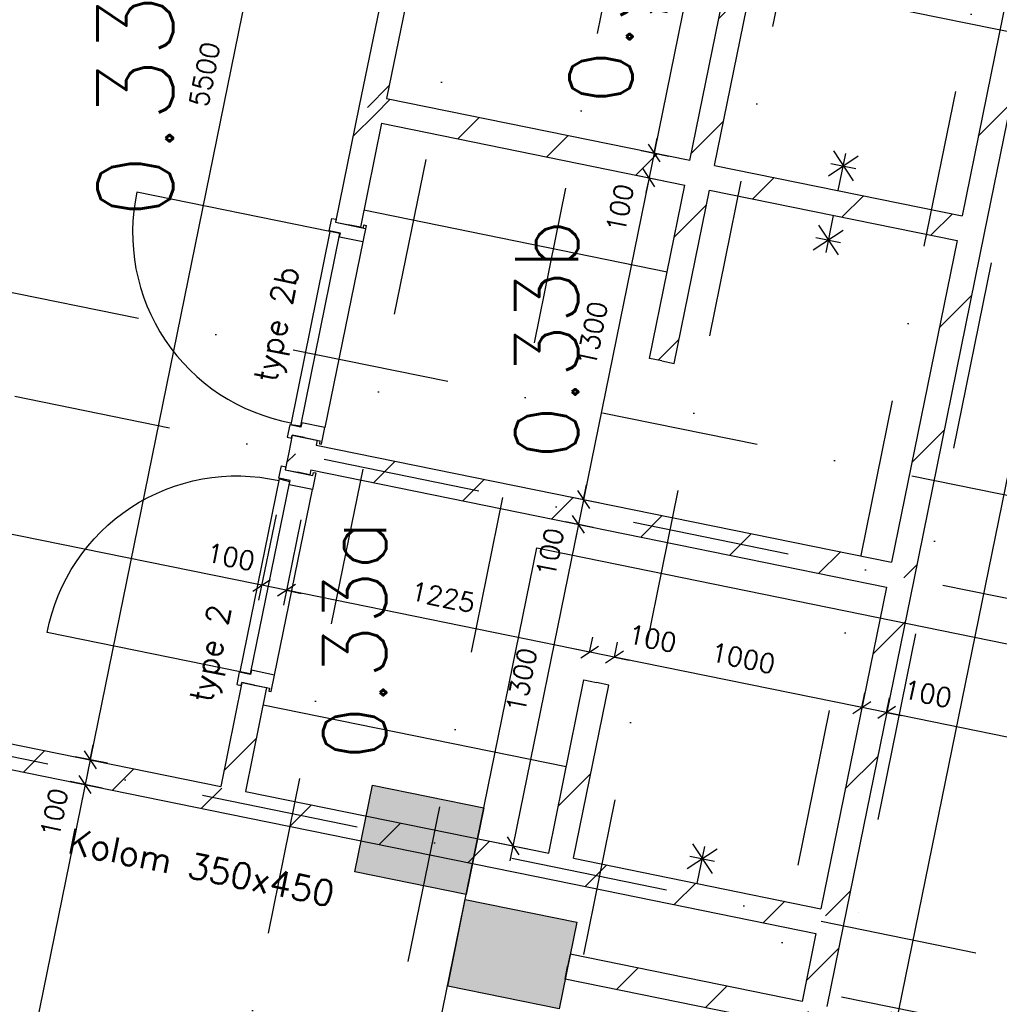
# Model space of a CAD drawing. Extents: x -33344 to 2055880, y -64816 to 121260.
# Tile 26 of 133: x 22764 to 26642, y 24659 to 28558. Entities that reach past the tile are written whole.
import ezdxf

# ---------------------------------------------------------------- set-up
doc = ezdxf.new("R2010")
doc.units = 0
doc.header["$LTSCALE"] = 50
doc.header["$MEASUREMENT"] = 0
doc.header["$PDMODE"] = 3
doc.header["$PDSIZE"] = 0.1
for name, pattern in [('DASHDOT', [1, 0.5, -0.25, 0, -0.25]), ('DASHED', [0.75, 0.5, -0.25]), ('STRAM_0WT$1$DASHDOT', [25, 12.5, -6.25, 0, -6.25])]:
    doc.linetypes.add(name, pattern=pattern)
doc.layers.get('0').update_dxf_attribs({"linetype": 'CONTINUOUS'})
doc.layers.get('DEFPOINTS').update_dxf_attribs({"linetype": 'CONTINUOUS'})
for name, color, linetype in [('_BRANDCOMPART', 6, 'DASHDOT'), ('_DETAILNUMMERS', 4, 'CONTINUOUS'), ('A--A22--_F123-', 9, 'CONTINUOUS'), ('A--A28--_F12--', 7, 'CONTINUOUS'), ('A--A28--_F123-', 9, 'CONTINUOUS'), ('A--L22--', 3, 'CONTINUOUS'), ('A--L22--_F-2--', 7, 'CONTINUOUS'), ('A--L28--_F12--', 7, 'CONTINUOUS'), ('A--L32--_F123-', 1, 'CONTINUOUS'), ('A--L32--_F123-DRAAIR', 7, 'CONTINUOUS'), ('A--L74--_F-23-', 7, 'CONTINUOUS'), ('A--M$1A-_F123-', 1, 'CONTINUOUS'), ('A--T$1A-25_TEKST', 2, 'CONTINUOUS'), ('A--T$1A-_F123-_RN', 4, 'CONTINUOUS'), ('NIEUWE_INDELING', 2, 'CONTINUOUS'), ('STRAM_0WT$0$A--L$7A-_STRA0', 1, 'STRAM_0WT$1$DASHDOT'), ('STRAM_0WT$1$A--T$7A8-_STRA', 8, 'STRAM_0WT$1$DASHDOT'), ('TEKST_KOZIJNMERK', 2, 'CONTINUOUS'), ('X--LR---_CP', 7, 'CONTINUOUS'), ('XREF', 7, 'CONTINUOUS')]:
    doc.layers.add(name, color=color, linetype=linetype)
doc.styles.add('ALFA-0_25', font='ROMANS')
doc.styles.add('B-01', font='SIMPLEX.SHX', dxfattribs={"width": 0.8, "height": 4.5})
doc.styles.add('HIEMSTRA', font='romans.shx')
doc.dimstyles.new('1OP2', dxfattribs={"dimscale": 30, "dimtxt": 2.5, "dimasz": 2, "dimexe": 2, "dimexo": 0, "dimgap": 2, "dimtad": 1, "dimdec": 0, "dimzin": 0, "dimtxsty": 'HIEMSTRA', "dimblk1": 'OBLIQUE', "dimblk2": 'OBLIQUE', "dimsah": 1, "dimcen": -3, "dimdle": 2, "dimclrd": 2, "dimclre": 2, "dimclrt": 3, "dimazin": 3, "dimtfac": 1, "dimtdec": 0, "dimtofl": 0, "dimtmove": 0, "dimatfit": 3, "dimtvp": 0.833333, "dimtolj": 1, "dimtzin": 0})
pattern_1 = [(45, (-24897, -25198.34), (-212.132, 212.132), [])]
pattern_2 = [(45, (-23877.83, -26834.33), (-212.132, 212.132), [])]
pattern_3 = [(45, (-25455.8, -27941.65), (-212.132, 212.132), [])]

# ---------------------------------------------------------------- blocks, each defined once
blk = doc.blocks.new('KOLOM450X350')
at = {"layer": 'A--A28--_F12--', "color": 8}
for points in [[(-175, -225), (-175, 225), (175, 225)], [(-175, -225), (175, 225), (175, -225)]]:
    blk.add_solid(points, dxfattribs=at)
at = {"layer": 'A--L28--_F12--', "color": 3, "linetype": 'CONTINUOUS'}
blk.add_lwpolyline([(-175, -225), (-175, 225), (175, 225), (175, -225)], close=True, dxfattribs=at)
at = {"layer": 'X--LR---_CP'}
for p in [(-175, 0), (-175, 0), (175, 0)]:
    blk.add_point(p, dxfattribs=at)
blk = doc.blocks.new('STRAM_0WT')
at = {"layer": 'STRAM_0WT$0$A--L$7A-_STRA0'}
for p, q in [((-35527.847, 66718.097), (-57057.909, -38976.081)), ((-47754.974, 12905.719), (-58003.336, -37404.971)), ((-47201.343, 12792.944), (-57719.326, -38841.349)), ((-40234.938, -5510.896), (-64408.499, -586.705)), ((-45035.721, -6369.935), (-64767.784, -2350.484)), ((-45395.005, -8133.713), (-65209.382, -4097.495))]:
    blk.add_line(p, q, dxfattribs=at)
at = {"layer": 'STRAM_0WT$1$A--T$7A8-_STRA', "color": 8}
for p, q in [((-47404.652, 4600.571), (-56073.829, -37957.669)), ((-41238.067, -7551.737), (-64929.938, -2725.667))]:
    blk.add_line(p, q, dxfattribs=at)
blk = doc.blocks.new('BETON_KOLOM_NIEUW_350X450')
at = {"layer": 'A--A28--_F123-'}
blk.add_hatch(color=53, dxfattribs=at).paths.add_polyline_path([(174.3, 225), (174.3, -225), (-175.7, -225), (-175.7, 225)])
at = {"layer": 'A--L28--_F12--', "color": 3, "linetype": 'CONTINUOUS'}
blk.add_lwpolyline([(174.3, 225), (174.3, -225), (-175.7, -225), (-175.7, 225)], close=True, dxfattribs=at)
blk = doc.blocks.new('DR_780TYPE2')
at = {"layer": 'A--L32--_F123-', "color": 1}
blk.add_line((67, 0), (817, 0), dxfattribs=at)
at = {"layer": 'A--L32--_F123-'}
for points in [[(0, 9), (0, 0), (67, 0), (67, 93.8), (50, 93.8), (50, 139), (0, 139), (0, 121), (12, 121), (12, 9), (0, 9)], [(52, 95.6), (52, 135.6), (832, 135.6), (829, 95.6), (52, 95.6)], [(884, 9), (884, 0), (817, 0), (817, 93.8), (834, 93.8), (834, 139), (884, 139), (884, 121), (872, 121), (872, 9), (884, 9)]]:
    blk.add_lwpolyline(points, close=True, dxfattribs=at)
at = {"layer": 'A--L32--_F123-DRAAIR', "color": 1}
blk.add_lwpolyline([(52, 135.6), (52, 915.6, -0.423925), (824.9, 135.8)], format="xyb", dxfattribs=at)
at = {"layer": 'X--LR---_CP', "color": 1}
for p in [(12, 121), (12, 9)]:
    blk.add_point(p, dxfattribs=at)
at = {"layer": 'X--LR---_CP', "color": 2}
for p in [(872, 121), (872, 9)]:
    blk.add_point(p, dxfattribs=at)
at = {"layer": 'X--LR---_CP'}
blk.add_point((0, 0), dxfattribs=at)
blk = doc.blocks.new('*U1117')
at = {"layer": 'A--A22--_F123-', "linetype": 'CONTINUOUS'}
h = blk.add_hatch(dxfattribs=at)
h.set_pattern_fill('ALFALINE', color=256, scale=300, style=0)
h.set_pattern_definition([(45, (-25900, -24611.33), (-212.132, 212.132), [])])
h.paths.add_polyline_path([(0, 0), (-10, -49), (-976.9, 148), (-967, 197), (-957, 246), (-39, 59)])
at = {"layer": 'A--L22--_F-2--', "color": 3, "linetype": 'CONTINUOUS'}
for points in [[(-39, 59), (-39, 59), (-957, 246), (-967, 197)], [(-10, -49), (-10, -49), (-976.9, 148), (-967, 197)]]:
    blk.add_lwpolyline(points, dxfattribs=at)
blk = doc.blocks.new('*U1115')
at = {"layer": 'A--A22--_F123-', "linetype": 'CONTINUOUS'}
h = blk.add_hatch(dxfattribs=at)
h.set_pattern_fill('ALFALINE', color=256, scale=300, style=0)
h.set_pattern_definition([(45, (-25974.86, -24978.78), (-212.132, 212.132), [])])
h.paths.add_polyline_path([(0, 0), (49, -10), (-15.9, -328.4), (-74.9, -367.5), (-113.9, -308.5), (-59, -39)])
at = {"layer": 'A--L22--_F-2--', "color": 3, "linetype": 'CONTINUOUS'}
for points in [[(49, -10), (49, -10), (-15.9, -328.4), (-15.9, -328.4)], [(-59, -39), (-59, -39), (-113.9, -308.5), (-113.9, -308.5)]]:
    blk.add_lwpolyline(points, dxfattribs=at)
blk = doc.blocks.new('*U1113')
at = {"layer": 'A--A22--_F123-', "linetype": 'CONTINUOUS'}
h = blk.add_hatch(dxfattribs=at)
h.set_pattern_fill('ALFALINE', color=256, scale=300, style=0)
h.set_pattern_definition(pattern_1)
h.paths.add_polyline_path([(0, 0), (59, 39), (1038.9, -160.6), (1077.9, -219.6), (1018.9, -258.6), (-10, -49)])
at = {"layer": 'A--L22--_F-2--', "color": 3, "linetype": 'CONTINUOUS'}
for points in [[(59, 39), (59, 39), (1038.9, -160.6), (1038.9, -160.6)], [(-10, -49), (-10, -49), (1018.9, -258.6), (1018.9, -258.6)]]:
    blk.add_lwpolyline(points, dxfattribs=at)
blk = doc.blocks.new('*U1112')
at = {"layer": 'A--A22--_F123-', "linetype": 'CONTINUOUS'}
h = blk.add_hatch(dxfattribs=at)
h.set_pattern_fill('ALFALINE', color=256, scale=300, style=0)
h.set_pattern_definition([(45, (-26254.23, -26350.26), (-212.132, 212.132), [])])
h.paths.add_polyline_path([(0, 0), (49, -10), (-230.4, -1381.5), (-279.4, -1371.5), (-318.4, -1312.5), (-59, -39)])
at = {"layer": 'A--L22--_F-2--', "color": 3, "linetype": 'CONTINUOUS'}
for points in [[(49, -10), (49, -10), (-230.4, -1381.5), (-230.4, -1381.5)], [(-59, -39), (-59, -39), (-318.4, -1312.5), (-318.4, -1312.5)]]:
    blk.add_lwpolyline(points, dxfattribs=at)
blk = doc.blocks.new('*U1105')
at = {"layer": 'A--A22--_F123-', "linetype": 'CONTINUOUS'}
h = blk.add_hatch(dxfattribs=at)
h.set_pattern_fill('ALFALINE', color=256, scale=300, style=0)
h.set_pattern_definition([(45, (-23692.2, -25923.05), (-212.132, 212.132), [])])
h.paths.add_polyline_path([(0, 0), (49, -10), (-34.8, -421.2), (-93.7, -460.2), (-132.8, -401.2), (-49, 10)])
at = {"layer": 'A--L22--_F-2--', "color": 3, "linetype": 'CONTINUOUS'}
for points in [[(0, 0), (-49, 10), (-132.8, -401.2), (-132.8, -401.2)], [(0, 0), (49, -10), (-34.8, -421.2), (-34.8, -421.2)]]:
    blk.add_lwpolyline(points, dxfattribs=at)
blk = doc.blocks.new('*U1103')
at = {"layer": 'A--A22--_F123-', "linetype": 'CONTINUOUS'}
h = blk.add_hatch(dxfattribs=at)
h.set_pattern_fill('ALFALINE', color=256, scale=300, style=0)
h.set_pattern_definition([(45, (-21481.93, -25894), (-212.132, 212.132), [])])
h.paths.add_polyline_path([(0, 0), (10, 49), (2077.5, -372.2), (2116.5, -431.1), (2106.6, -480.1), (-10, -49)])
at = {"layer": 'A--L22--_F-2--', "color": 3, "linetype": 'CONTINUOUS'}
for points in [[(0, 0), (10, 49), (2077.5, -372.2), (2077.5, -372.2)], [(0, 0), (-10, -49), (2106.6, -480.1), (2106.6, -480.1)]]:
    blk.add_lwpolyline(points, dxfattribs=at)
blk = doc.blocks.new('*U1102')
at = {"layer": 'A--A22--_F123-', "linetype": 'CONTINUOUS'}
h = blk.add_hatch(dxfattribs=at)
h.set_pattern_fill('ALFALINE', color=256, scale=300, style=0)
h.set_pattern_definition(pattern_2)
h.paths.add_polyline_path([(0, 0), (39, -59), (35, -78.6), (-14, -68.6), (-63, -58.6), (-49, 10)])
at = {"layer": 'A--L22--_F-2--', "color": 3, "linetype": 'CONTINUOUS'}
for points in [[(-49, 10), (-49, 10), (-63, -58.6), (-14, -68.6)], [(39, -59), (39, -59), (35, -78.6), (-14, -68.6)]]:
    blk.add_lwpolyline(points, dxfattribs=at)
blk = doc.blocks.new('*U1101')
at = {"layer": 'A--A22--_F123-', "linetype": 'CONTINUOUS'}
h = blk.add_hatch(dxfattribs=at)
h.set_pattern_fill('ALFALINE', color=256, scale=300, style=0)
h.set_pattern_definition(pattern_2)
h.paths.add_polyline_path([(0, 0), (59, 39), (2337.4, -425.1), (2376.4, -484.1), (2317.4, -523.1), (39, -59)])
at = {"layer": 'A--L22--_F-2--', "color": 3, "linetype": 'CONTINUOUS'}
for points in [[(59, 39), (59, 39), (2337.4, -425.1), (2337.4, -425.1)], [(39, -59), (39, -59), (2317.4, -523.1), (2317.4, -523.1)]]:
    blk.add_lwpolyline(points, dxfattribs=at)
blk = doc.blocks.new('*U1100')
at = {"layer": 'A--A22--_F123-', "linetype": 'CONTINUOUS'}
h = blk.add_hatch(dxfattribs=at)
h.set_pattern_fill('ALFALINE', color=256, scale=300, style=0)
h.set_pattern_definition([(45, (-26533.68, -27722.08), (-212.132, 212.132), [])])
h.paths.add_polyline_path([(0, 0), (49, -10), (-230.4, -1381.8), (-279.4, -1371.8), (-318.5, -1312.9), (-59, -39)])
at = {"layer": 'A--L22--_F-2--', "color": 3, "linetype": 'CONTINUOUS'}
for points in [[(49, -10), (49, -10), (-230.4, -1381.8), (-230.4, -1381.8)], [(-59, -39), (-59, -39), (-318.5, -1312.9), (-318.5, -1312.9)]]:
    blk.add_lwpolyline(points, dxfattribs=at)
blk = doc.blocks.new('*U1099')
at = {"layer": 'A--A22--_F123-', "linetype": 'CONTINUOUS'}
h = blk.add_hatch(dxfattribs=at)
h.set_pattern_fill('ALFALINE', color=256, scale=300, style=0)
h.set_pattern_definition([(45, (-23891.8, -26902.92), (-212.132, 212.132), [])])
h.paths.add_polyline_path([(0, 0), (49, -10), (45, -29.6), (-14, -68.6), (-63, -58.6), (-49, 10)])
at = {"layer": 'A--L22--_F-2--', "color": 3, "linetype": 'CONTINUOUS'}
for points in [[(0, 0), (-49, 10), (-63, -58.6), (-63, -58.6)], [(0, 0), (49, -10), (45, -29.6), (45, -29.6)]]:
    blk.add_lwpolyline(points, dxfattribs=at)
blk = doc.blocks.new('*U1098')
at = {"layer": 'A--A22--_F123-', "linetype": 'CONTINUOUS'}
h = blk.add_hatch(dxfattribs=at)
h.set_pattern_fill('ALFALINE', color=256, scale=300, style=0)
h.set_pattern_definition([(45, (-25306.1, -27206.74), (-212.132, 212.132), [])])
h.paths.add_polyline_path([(0, 0), (-49, 10), (90.7, 695.9), (149.7, 734.9), (188.7, 675.9), (49, -10)])
at = {"layer": 'A--L22--_F-2--', "color": 3, "linetype": 'CONTINUOUS'}
for points in [[(0, 0), (-49, 10), (90.7, 695.9), (90.7, 695.9)], [(0, 0), (49, -10), (188.7, 675.9), (188.7, 675.9)]]:
    blk.add_lwpolyline(points, dxfattribs=at)
blk = doc.blocks.new('*U1097')
at = {"layer": 'A--A22--_F123-', "linetype": 'CONTINUOUS'}
h = blk.add_hatch(dxfattribs=at)
h.set_pattern_fill('ALFALINE', color=256, scale=300, style=0)
h.set_pattern_definition(pattern_3)
h.paths.add_polyline_path([(0, 0), (59, 39), (1038.9, -160.6), (1077.9, -219.6), (1018.9, -258.6), (39, -59)])
at = {"layer": 'A--L22--_F-2--', "color": 3, "linetype": 'CONTINUOUS'}
for points in [[(59, 39), (59, 39), (1038.9, -160.6), (1038.9, -160.6)], [(39, -59), (39, -59), (1018.9, -258.6), (1018.9, -258.6)]]:
    blk.add_lwpolyline(points, dxfattribs=at)
blk = doc.blocks.new('*U1096')
at = {"layer": 'A--A22--_F123-', "linetype": 'CONTINUOUS'}
h = blk.add_hatch(dxfattribs=at)
h.set_pattern_fill('ALFALINE', color=256, scale=300, style=0)
h.set_pattern_definition([(45, (-24251.1, -28666.7), (-212.132, 212.132), [])])
h.paths.add_polyline_path([(0, 0), (49, -10), (-34.8, -421.5), (-93.8, -460.5), (-142.8, -450.6), (-49, 10)])
at = {"layer": 'A--L22--_F-2--', "color": 3, "linetype": 'CONTINUOUS'}
for points in [[(0, 0), (-49, 10), (-142.8, -450.6), (-142.8, -450.6)], [(0, 0), (49, -10), (-34.8, -421.5), (-34.8, -421.5)]]:
    blk.add_lwpolyline(points, dxfattribs=at)
blk = doc.blocks.new('*U1095')
at = {"layer": 'A--A22--_F123-', "linetype": 'CONTINUOUS'}
h = blk.add_hatch(dxfattribs=at)
h.set_pattern_fill('ALFALINE', color=256, scale=300, style=0)
h.set_pattern_definition([(45, (-26813.12, -29093.9), (-212.132, 212.132), [])])
h.paths.add_polyline_path([(0, 0), (49, -10), (-230.4, -1381.8), (-279.4, -1371.8), (-318.5, -1312.9), (-59, -39)])
at = {"layer": 'A--L22--_F-2--', "color": 3, "linetype": 'CONTINUOUS'}
for points in [[(49, -10), (49, -10), (-230.4, -1381.8), (-230.4, -1381.8)], [(-59, -39), (-59, -39), (-318.5, -1312.9), (-318.5, -1312.9)]]:
    blk.add_lwpolyline(points, dxfattribs=at)
blk = doc.blocks.new('*U1094')
at = {"layer": 'A--A22--_F123-', "linetype": 'CONTINUOUS'}
h = blk.add_hatch(dxfattribs=at)
h.set_pattern_fill('ALFALINE', color=256, scale=300, style=0)
h.set_pattern_definition([(45, (-24157.28, -28206.16), (-212.132, 212.132), [])])
h.paths.add_polyline_path([(0, 0), (39, -59), (-44.8, -470.5), (-93.8, -460.5), (-142.8, -450.6), (-49, 10)])
at = {"layer": 'A--L22--_F-2--', "color": 3, "linetype": 'CONTINUOUS'}
for points in [[(-49, 10), (-49, 10), (-142.8, -450.6), (-93.8, -460.5)], [(39, -59), (39, -59), (-44.8, -470.5), (-93.8, -460.5)]]:
    blk.add_lwpolyline(points, dxfattribs=at)
blk = doc.blocks.new('_OBLIQUE')
at = {"color": 0, "linetype": 'BYBLOCK'}
blk.add_line((-0.5, -0.5), (0.5, 0.5), dxfattribs=at)
blk = doc.blocks.new('*D948')
at = {"layer": 'A--M$1A-_F123-', "color": 2}
for p, q in [((24152.2, 31074.9), (23030.5, 25568.4)), ((24208.3, 31002.2), (24081.4, 31028.1)), ((23110.6, 25613.3), (22983.6, 25639.1))]:
    blk.add_line(p, q, dxfattribs=at)
at = {"layer": 'DEFPOINTS', "color": 0}
for p in [(24208.3, 31002.2), (23042.4, 25627.1), (23110.6, 25613.3)]:
    blk.add_point(p, dxfattribs=at)
at = {"layer": 'A--M$1A-_F123-', "color": 2, "xscale": 60, "yscale": 60, "zscale": 60}
for p, rotation in [((24140.2, 31016.1), 78.48629033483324), ((23042.4, 25627.1), 258.4862903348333)]:
    blk.add_blockref('_OBLIQUE', p, dxfattribs=dict(at, rotation=rotation))
at = {"layer": 'A--M$1A-_F123-', "color": 3, "insert": (23495.8, 28341.1), "char_height": 75, "attachment_point": 5, "rotation": 78.4863, "style": 'HIEMSTRA'}
blk.add_mtext('\\A1;5500', dxfattribs=at)
blk = doc.blocks.new('*D949')
at = {"layer": 'A--M$1A-_F123-', "color": 2}
for p, q in [((23042.4, 25627.1), (23054.4, 25685.9)), ((23110.6, 25613.3), (22983.6, 25639.1)), ((23090.6, 25515.3), (22963.7, 25541.1)), ((23022.5, 25529.2), (23010.5, 25470.4))]:
    blk.add_line(p, q, dxfattribs=at)
at = {"layer": 'DEFPOINTS', "color": 0}
for p in [(23110.6, 25613.3), (23022.5, 25529.2), (23090.6, 25515.3)]:
    blk.add_point(p, dxfattribs=at)
at = {"layer": 'A--M$1A-_F123-', "color": 2, "xscale": 60, "yscale": 60, "zscale": 60}
for p, rotation in [((23042.4, 25627.1), 258.4862903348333), ((23022.5, 25529.2), 78.48629033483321)]:
    blk.add_blockref('_OBLIQUE', p, dxfattribs=dict(at, rotation=rotation))
at = {"layer": 'A--M$1A-_F123-', "color": 3, "insert": (22900.5, 25417.6), "char_height": 75, "attachment_point": 5, "rotation": 78.4863, "style": 'HIEMSTRA'}
blk.add_mtext('\\A1;100', dxfattribs=at)
blk = doc.blocks.new('*D950')
at = {"layer": 'A--M$1A-_F123-', "color": 2}
for p, q in [((23034.5, 25588), (22446.6, 22702.2)), ((23090.6, 25515.3), (22963.7, 25541.1)), ((22526.7, 22747.1), (22399.8, 22773))]:
    blk.add_line(p, q, dxfattribs=at)
at = {"layer": 'DEFPOINTS', "color": 0}
for p in [(23090.6, 25515.3), (22458.6, 22761), (22526.7, 22747.1)]:
    blk.add_point(p, dxfattribs=at)
at = {"layer": 'A--M$1A-_F123-', "color": 2, "xscale": 60, "yscale": 60, "zscale": 60}
for p, rotation in [((23022.5, 25529.2), 78.48629033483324), ((22458.6, 22761), 258.4862903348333)]:
    blk.add_blockref('_OBLIQUE', p, dxfattribs=dict(at, rotation=rotation))
at = {"layer": 'A--M$1A-_F123-', "color": 3, "insert": (22645, 24164.5), "char_height": 75, "attachment_point": 5, "rotation": 78.4863, "style": 'HIEMSTRA'}
blk.add_mtext('\\A1;2825', dxfattribs=at)
blk = doc.blocks.new('*D964')
at = {"layer": 'A--M$1A-_F123-', "color": 2}
for p, q in [((25546.7, 29362.1), (25263.3, 27970.7)), ((25483.5, 29313.7), (25593.5, 29291.3)), ((25224.1, 28039.9), (25334, 28017.5))]:
    blk.add_line(p, q, dxfattribs=at)
at = {"layer": 'DEFPOINTS', "color": 0}
for p in [(25483.5, 29313.7), (25224.1, 28039.9), (25275.2, 28029.5)]:
    blk.add_point(p, dxfattribs=at)
at = {"layer": 'A--M$1A-_F123-', "color": 2, "xscale": 60, "yscale": 60, "zscale": 60}
for p, rotation in [((25534.7, 29303.3), 78.48629033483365), ((25275.2, 28029.5), 258.4862903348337)]:
    blk.add_blockref('_OBLIQUE', p, dxfattribs=dict(at, rotation=rotation))
at = {"layer": 'A--M$1A-_F123-', "color": 3, "insert": (25309.4, 28685.8), "char_height": 75, "attachment_point": 5, "rotation": 78.4863, "style": 'HIEMSTRA'}
blk.add_mtext('\\A1;1300', dxfattribs=at)
blk = doc.blocks.new('*D965')
at = {"layer": 'A--M$1A-_F123-', "color": 2}
for p, q in [((25275.2, 28029.5), (25287.2, 28088.2)), ((25224.1, 28039.9), (25334, 28017.5)), ((25204.1, 27941.9), (25314.1, 27919.5)), ((25255.3, 27931.5), (25243.3, 27872.7))]:
    blk.add_line(p, q, dxfattribs=at)
at = {"layer": 'DEFPOINTS', "color": 0}
for p in [(25224.1, 28039.9), (25204.1, 27941.9), (25255.3, 27931.5)]:
    blk.add_point(p, dxfattribs=at)
at = {"layer": 'A--M$1A-_F123-', "color": 2, "xscale": 60, "yscale": 60, "zscale": 60}
for p, rotation in [((25275.2, 28029.5), 258.4862903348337), ((25255.3, 27931.5), 78.48629033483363)]:
    blk.add_blockref('_OBLIQUE', p, dxfattribs=dict(at, rotation=rotation))
at = {"layer": 'A--M$1A-_F123-', "color": 3, "insert": (25140.1, 27810.7), "char_height": 75, "attachment_point": 5, "rotation": 78.4863, "style": 'HIEMSTRA'}
blk.add_mtext('\\A1;100', dxfattribs=at)
blk = doc.blocks.new('*D966')
at = {"layer": 'A--M$1A-_F123-', "color": 2}
for p, q in [((25267.3, 27990.3), (24983.8, 26598.8)), ((25204.1, 27941.9), (25314.1, 27919.5)), ((24944.6, 26668.1), (25054.6, 26645.7))]:
    blk.add_line(p, q, dxfattribs=at)
at = {"layer": 'DEFPOINTS', "color": 0}
for p in [(25204.1, 27941.9), (24944.6, 26668.1), (24995.8, 26657.6)]:
    blk.add_point(p, dxfattribs=at)
at = {"layer": 'A--M$1A-_F123-', "color": 2, "xscale": 60, "yscale": 60, "zscale": 60}
for p, rotation in [((25255.3, 27931.5), 78.48629033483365), ((24995.8, 26657.6), 258.4862903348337)]:
    blk.add_blockref('_OBLIQUE', p, dxfattribs=dict(at, rotation=rotation))
at = {"layer": 'A--M$1A-_F123-', "color": 3, "insert": (25030, 27314), "char_height": 75, "attachment_point": 5, "rotation": 78.4863, "style": 'HIEMSTRA'}
blk.add_mtext('\\A1;1300', dxfattribs=at)
blk = doc.blocks.new('*D967')
at = {"layer": 'A--M$1A-_F123-', "color": 2}
for p, q in [((24995.8, 26657.6), (25007.8, 26716.4)), ((24944.6, 26668.1), (25054.6, 26645.7)), ((24924.7, 26570.1), (25034.6, 26547.7)), ((24975.8, 26559.6), (24963.9, 26500.8))]:
    blk.add_line(p, q, dxfattribs=at)
at = {"layer": 'DEFPOINTS', "color": 0}
for p in [(24944.6, 26668.1), (24924.7, 26570.1), (24975.8, 26559.6)]:
    blk.add_point(p, dxfattribs=at)
at = {"layer": 'A--M$1A-_F123-', "color": 2, "xscale": 60, "yscale": 60, "zscale": 60}
for p, rotation in [((24995.8, 26657.6), 258.4862903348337), ((24975.8, 26559.6), 78.48629033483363)]:
    blk.add_blockref('_OBLIQUE', p, dxfattribs=dict(at, rotation=rotation))
at = {"layer": 'A--M$1A-_F123-', "color": 3, "insert": (24863.3, 26448.2), "char_height": 75, "attachment_point": 5, "rotation": 78.4863, "style": 'HIEMSTRA'}
blk.add_mtext('\\A1;100', dxfattribs=at)
blk = doc.blocks.new('*D968')
at = {"layer": 'A--M$1A-_F123-', "color": 2}
for p, q in [((24987.8, 26618.4), (24704.5, 25227.4)), ((24924.7, 26570.1), (25034.6, 26547.7)), ((24665.2, 25296.6), (24775.2, 25274.2))]:
    blk.add_line(p, q, dxfattribs=at)
at = {"layer": 'DEFPOINTS', "color": 0}
for p in [(24924.7, 26570.1), (24665.2, 25296.6), (24716.4, 25286.2)]:
    blk.add_point(p, dxfattribs=at)
at = {"layer": 'A--M$1A-_F123-', "color": 2, "xscale": 60, "yscale": 60, "zscale": 60}
for p, rotation in [((24975.8, 26559.6), 78.48629033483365), ((24716.4, 25286.2), 258.4862903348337)]:
    blk.add_blockref('_OBLIQUE', p, dxfattribs=dict(at, rotation=rotation))
at = {"layer": 'A--M$1A-_F123-', "color": 3, "insert": (24750.6, 25942.4), "char_height": 75, "attachment_point": 5, "rotation": 78.4863, "style": 'HIEMSTRA'}
blk.add_mtext('\\A1;1300', dxfattribs=at)
blk = doc.blocks.new('*D969')
at = {"layer": 'A--M$1A-_F123-', "color": 2}
for p, q in [((28148.3, 33986.4), (26223.1, 24535.3)), ((28028.1, 33949.6), (28195.1, 33915.6)), ((26126.8, 24616.1), (26293.8, 24582.1))]:
    blk.add_line(p, q, dxfattribs=at)
at = {"layer": 'DEFPOINTS', "color": 0}
for p in [(28028.1, 33949.6), (26126.8, 24616.1), (26235.1, 24594.1)]:
    blk.add_point(p, dxfattribs=at)
at = {"layer": 'A--M$1A-_F123-', "color": 2, "xscale": 60, "yscale": 60, "zscale": 60}
for p, rotation in [((28136.3, 33927.6), 78.48629033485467), ((26235.1, 24594.1), 258.4862903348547)]:
    blk.add_blockref('_OBLIQUE', p, dxfattribs=dict(at, rotation=rotation))
at = {"layer": 'A--M$1A-_F123-', "color": 3, "insert": (27090.1, 29280.3), "char_height": 75, "attachment_point": 5, "rotation": 78.4863, "style": 'HIEMSTRA'}
blk.add_mtext('\\A1;9525', dxfattribs=at)
blk = doc.blocks.new('*D974')
at = {"layer": 'A--M$1A-_F123-', "color": 2}
for p, q in [((26196.1, 25814.2), (26208, 25873)), ((29867.5, 25066.3), (26137.3, 25826.2)), ((29808.7, 25078.3), (29820.6, 25137.1))]:
    blk.add_line(p, q, dxfattribs=at)
at = {"layer": 'DEFPOINTS', "color": 0}
for p in [(26196.1, 25814.2), (26196.1, 25814.2), (29808.7, 25078.3)]:
    blk.add_point(p, dxfattribs=at)
at = {"layer": 'A--M$1A-_F123-', "color": 2, "xscale": 60, "yscale": 60, "zscale": 60}
for p, rotation in [((26196.1, 25814.2), 168.4862903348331), ((29808.7, 25078.3), 348.486290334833)]:
    blk.add_blockref('_OBLIQUE', p, dxfattribs=dict(at, rotation=rotation))
at = {"layer": 'A--M$1A-_F123-', "color": 3, "insert": (28021.8, 25541.8), "char_height": 75, "attachment_point": 5, "rotation": 348.4863, "style": 'HIEMSTRA'}
blk.add_mtext('\\A1;3687', dxfattribs=at)
blk = doc.blocks.new('*D975')
at = {"layer": 'A--M$1A-_F123-', "color": 2}
for p, q in [((26098.1, 25834.1), (26110, 25892.9)), ((26196.1, 25814.2), (26208, 25873)), ((26098.1, 25834.1), (26039.3, 25846.1)), ((26196.1, 25814.2), (26254.9, 25802.2))]:
    blk.add_line(p, q, dxfattribs=at)
at = {"layer": 'DEFPOINTS', "color": 0}
for p in [(26098.1, 25834.1), (26098.1, 25834.1), (26196.1, 25814.2)]:
    blk.add_point(p, dxfattribs=at)
at = {"layer": 'A--M$1A-_F123-', "color": 2, "xscale": 60, "yscale": 60, "zscale": 60}
for p, rotation in [((26098.1, 25834.1), 348.486290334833), ((26196.1, 25814.2), 168.4862903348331)]:
    blk.add_blockref('_OBLIQUE', p, dxfattribs=dict(at, rotation=rotation))
at = {"layer": 'A--M$1A-_F123-', "color": 3, "insert": (26358.4, 25888.9), "char_height": 75, "attachment_point": 5, "rotation": 348.4863, "style": 'HIEMSTRA'}
blk.add_mtext('\\A1;100', dxfattribs=at)
blk = doc.blocks.new('*D976')
at = {"layer": 'A--M$1A-_F123-', "color": 2}
for p, q in [((25118.2, 26033.7), (25130.2, 26092.5)), ((26156.9, 25822.2), (25059.4, 26045.7)), ((26098.1, 25834.1), (26110, 25892.9))]:
    blk.add_line(p, q, dxfattribs=at)
at = {"layer": 'DEFPOINTS', "color": 0}
for p in [(25118.2, 26033.7), (25118.2, 26033.7), (26098.1, 25834.1)]:
    blk.add_point(p, dxfattribs=at)
at = {"layer": 'A--M$1A-_F123-', "color": 2, "xscale": 60, "yscale": 60, "zscale": 60}
for p, rotation in [((25118.2, 26033.7), 168.4862903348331), ((26098.1, 25834.1), 348.486290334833)]:
    blk.add_blockref('_OBLIQUE', p, dxfattribs=dict(at, rotation=rotation))
at = {"layer": 'A--M$1A-_F123-', "color": 3, "insert": (25627.6, 26029.5), "char_height": 75, "attachment_point": 5, "rotation": 348.4863, "style": 'HIEMSTRA'}
blk.add_mtext('\\A1;1000', dxfattribs=at)
blk = doc.blocks.new('*D977')
at = {"layer": 'A--M$1A-_F123-', "color": 2}
for p, q in [((25020.2, 26053.7), (25032.2, 26112.5)), ((25118.2, 26033.7), (25130.2, 26092.5)), ((25020.2, 26053.7), (24961.4, 26065.7)), ((25118.2, 26033.7), (25177, 26021.8))]:
    blk.add_line(p, q, dxfattribs=at)
at = {"layer": 'DEFPOINTS', "color": 0}
for p in [(25020.2, 26053.7), (25020.2, 26053.7), (25118.2, 26033.7)]:
    blk.add_point(p, dxfattribs=at)
at = {"layer": 'A--M$1A-_F123-', "color": 2, "xscale": 60, "yscale": 60, "zscale": 60}
for p, rotation in [((25020.2, 26053.7), 348.486290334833), ((25118.2, 26033.7), 168.4862903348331)]:
    blk.add_blockref('_OBLIQUE', p, dxfattribs=dict(at, rotation=rotation))
at = {"layer": 'A--M$1A-_F123-', "color": 3, "insert": (25268.8, 26107), "char_height": 75, "attachment_point": 5, "rotation": 348.4863, "style": 'HIEMSTRA'}
blk.add_mtext('\\A1;100', dxfattribs=at)
blk = doc.blocks.new('*D978')
at = {"layer": 'A--M$1A-_F123-', "color": 2}
for p, q in [((23876.4, 26576.9), (23807.7, 26239.5)), ((25079, 26041.7), (23760.9, 26310.2)), ((25020.2, 26053.7), (25032.2, 26112.5))]:
    blk.add_line(p, q, dxfattribs=at)
at = {"layer": 'DEFPOINTS', "color": 0}
for p in [(23876.4, 26576.9), (23819.7, 26298.3), (25020.2, 26053.7)]:
    blk.add_point(p, dxfattribs=at)
at = {"layer": 'A--M$1A-_F123-', "color": 2, "xscale": 60, "yscale": 60, "zscale": 60}
for p, rotation in [((23819.7, 26298.3), 168.4862903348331), ((25020.2, 26053.7), 348.486290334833)]:
    blk.add_blockref('_OBLIQUE', p, dxfattribs=dict(at, rotation=rotation))
at = {"layer": 'A--M$1A-_F123-', "color": 3, "insert": (24439.4, 26271.5), "char_height": 75, "attachment_point": 5, "rotation": 348.4863, "style": 'HIEMSTRA'}
blk.add_mtext('\\A1;1225', dxfattribs=at)
blk = doc.blocks.new('*D979')
at = {"layer": 'A--M$1A-_F123-', "color": 2}
for p, q in [((23778.4, 26596.9), (23709.7, 26259.4)), ((23876.4, 26576.9), (23807.7, 26239.5)), ((23721.7, 26318.2), (23662.9, 26330.2)), ((23819.7, 26298.3), (23878.5, 26286.3))]:
    blk.add_line(p, q, dxfattribs=at)
at = {"layer": 'DEFPOINTS', "color": 0}
for p in [(23778.4, 26596.9), (23876.4, 26576.9), (23721.7, 26318.2)]:
    blk.add_point(p, dxfattribs=at)
at = {"layer": 'A--M$1A-_F123-', "color": 2, "xscale": 60, "yscale": 60, "zscale": 60}
for p, rotation in [((23721.7, 26318.2), 348.486290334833), ((23819.7, 26298.3), 168.4862903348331)]:
    blk.add_blockref('_OBLIQUE', p, dxfattribs=dict(at, rotation=rotation))
at = {"layer": 'A--M$1A-_F123-', "color": 3, "insert": (23598.9, 26430.3), "char_height": 75, "attachment_point": 5, "rotation": 348.4863, "style": 'HIEMSTRA'}
blk.add_mtext('\\A1;100', dxfattribs=at)
blk = doc.blocks.new('*D980')
at = {"layer": 'A--M$1A-_F123-', "color": 2}
for p, q in [((21451.2, 27070.9), (21382.5, 26733.5)), ((23780.5, 26306.2), (21335.7, 26804.3)), ((23778.4, 26596.9), (23709.7, 26259.4))]:
    blk.add_line(p, q, dxfattribs=at)
at = {"layer": 'DEFPOINTS', "color": 0}
for p in [(21451.2, 27070.9), (21394.5, 26792.3), (23778.4, 26596.9)]:
    blk.add_point(p, dxfattribs=at)
at = {"layer": 'A--M$1A-_F123-', "color": 2, "xscale": 60, "yscale": 60, "zscale": 60}
for p, rotation in [((21394.5, 26792.3), 168.4862903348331), ((23721.7, 26318.2), 348.486290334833)]:
    blk.add_blockref('_OBLIQUE', p, dxfattribs=dict(at, rotation=rotation))
at = {"layer": 'A--M$1A-_F123-', "color": 3, "insert": (22577.5, 26650.8), "char_height": 75, "attachment_point": 5, "rotation": 348.4863, "style": 'HIEMSTRA'}
blk.add_mtext('\\A1;2375', dxfattribs=at)
blk = doc.blocks.new('*U1053')
at = {"layer": 'A--A22--_F123-', "linetype": 'CONTINUOUS'}
h = blk.add_hatch(dxfattribs=at)
h.set_pattern_fill('ALFALINE', color=256, scale=300, style=0)
h.set_pattern_definition(pattern_1)
h.paths.add_polyline_path([(0, 0), (-39, 59), (100.7, 744.9), (149.7, 734.9), (198.7, 724.9), (59, 39)])
at = {"layer": 'A--L22--_F-2--', "color": 3, "linetype": 'CONTINUOUS'}
for points in [[(-39, 59), (-39, 59), (100.7, 744.9), (149.7, 734.9)], [(59, 39), (59, 39), (198.7, 724.9), (149.7, 734.9)]]:
    blk.add_lwpolyline(points, dxfattribs=at)
blk = doc.blocks.new('*U1052')
at = {"layer": 'A--A22--_F123-', "linetype": 'CONTINUOUS'}
h = blk.add_hatch(dxfattribs=at)
h.set_pattern_fill('ALFALINE', color=256, scale=300, style=0)
h.set_pattern_definition([(45, (-23598.46, -25462.86), (-212.132, 212.132), [])])
h.paths.add_polyline_path([(0, 0), (59, 39), (1259.5, -205.5), (1298.5, -264.5), (1288.6, -313.5), (-10, -49)])
at = {"layer": 'A--L22--_F-2--', "color": 3, "linetype": 'CONTINUOUS'}
for points in [[(59, 39), (59, 39), (1259.5, -205.5), (1259.5, -205.5)], [(-10, -49), (-10, -49), (1288.6, -313.5), (1288.6, -313.5)]]:
    blk.add_lwpolyline(points, dxfattribs=at)
blk = doc.blocks.new('*U1051')
at = {"layer": 'A--A22--_F123-', "linetype": 'CONTINUOUS'}
h = blk.add_hatch(dxfattribs=at)
h.set_pattern_fill('ALFALINE', color=256, scale=300, style=0)
h.set_pattern_definition([(45, (-24157.28, -28206.16), (-212.132, 212.132), [])])
h.paths.add_polyline_path([(0, 0), (59, 39), (1259.5, -205.5), (1298.5, -264.5), (1239.6, -303.5), (39, -59)])
at = {"layer": 'A--L22--_F-2--', "color": 3, "linetype": 'CONTINUOUS'}
for points in [[(59, 39), (59, 39), (1259.5, -205.5), (1259.5, -205.5)], [(39, -59), (39, -59), (1239.6, -303.5), (1239.6, -303.5)]]:
    blk.add_lwpolyline(points, dxfattribs=at)
blk = doc.blocks.new('*U1050')
at = {"layer": 'A--A22--_F123-', "linetype": 'CONTINUOUS'}
h = blk.add_hatch(dxfattribs=at)
h.set_pattern_fill('ALFALINE', color=256, scale=300, style=0)
h.set_pattern_definition(pattern_3)
h.paths.add_polyline_path([(0, 0), (-39, 59), (100.7, 744.9), (149.7, 734.9), (198.7, 724.9), (59, 39)])
at = {"layer": 'A--L22--_F-2--', "color": 3, "linetype": 'CONTINUOUS'}
for points in [[(-39, 59), (-39, 59), (100.7, 744.9), (149.7, 734.9)], [(59, 39), (59, 39), (198.7, 724.9), (149.7, 734.9)]]:
    blk.add_lwpolyline(points, dxfattribs=at)

msp = doc.modelspace()

# ---------------------------------------------------------------- linework, layer by layer
at = {"color": 4, "linetype": 'CONTINUOUS'}
for p, q in [((21433.1, 9884.9), (24810.7, 26466.1)), ((24810.7, 26466.1), (30630.2, 25280.6))]:
    msp.add_line(p, q, dxfattribs=at).dxf.unprotected_set("ltscale", 0)
at = {"layer": '_BRANDCOMPART', "ltscale": 30}
msp.add_lwpolyline([(22385.7, 31507.4), (27208.8, 30535.2), (26018, 24689.4), (31127.9, 23651.8), (31127.9, 23651.8)], dxfattribs=at)
at = {"layer": '_DETAILNUMMERS', "color": 1}
msp.add_line((24014.5, 27755.6), (24133, 27731.4), dxfattribs=at)
at = {"layer": 'A--L74--_F-23-', "color": 1, "linetype": 'CONTINUOUS'}
for points in [[(25985.7, 28037.8), (26063.7, 27919.9)], [(25965.7, 27939.8), (26083.7, 28017.9)], [(26004.7, 27880.9), (26034.7, 28027.8)], [(25975.7, 27988.8), (26073.7, 27968.9)], [(25984.8, 27782.9), (25954.8, 27635.9)], [(25905.8, 27645.9), (26023.8, 27723.9)], [(25925.8, 27743.9), (26003.8, 27625.9)], [(25915.8, 27694.9), (26013.8, 27674.9)], [(25406.9, 25196.5), (25524.8, 25274.6)], [(25426.9, 25294.5), (25504.9, 25176.6)], [(25445.9, 25137.6), (25475.8, 25284.5)], [(25416.9, 25245.5), (25514.9, 25225.6)]]:
    msp.add_lwpolyline(points, dxfattribs=at)
at = {"layer": 'NIEUWE_INDELING', "color": 10}
for points in [[(24126.4, 27804.2), (25327, 27559.7)], [(23727.3, 25844.8), (24927.8, 25600.3)]]:
    msp.add_lwpolyline(points, dxfattribs=at)

# ---------------------------------------------------------------- block references
for rotation in [78.48629033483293, 78.486290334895]:
    msp.add_blockref('KOLOM450X350', (24345.7, 25310.2), dxfattribs=dict(rotation=rotation))
at = {"layer": 'A--A28--_F123-', "color": 53, "rotation": 78.486290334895}
msp.add_blockref('BETON_KOLOM_NIEUW_350X450', (24713.6, 24858.1), dxfattribs=at)
at = {"layer": 'A--L22--'}
for name, p in [('*U1095', (26813.1, 29093.9)), ('*U1096', (24251.1, 28666.7)), ('*U1051', (24157.3, 28206.2)), ('*U1094', (24157.3, 28206.2)), ('*U1097', (25455.8, 27941.6)), ('*U1098', (25306.1, 27206.7)), ('*U1100', (26533.7, 27722.1)), ('*U1099', (23891.8, 26902.9)), ('*U1101', (23877.8, 26834.3)), ('*U1102', (23877.8, 26834.3)), ('*U1112', (26254.2, 26350.3)), ('*U1103', (21481.9, 25894)), ('*U1105', (23692.2, 25923)), ('*U1052', (23598.5, 25462.9)), ('*U1113', (24897, 25198.3)), ('*U1115', (25974.9, 24978.8)), ('*U1117', (25900, 24611.3))]:
    msp.add_blockref(name, p, dxfattribs=at)
at = {"layer": 'A--L22--', "color": 1}
for name, p in [('*U1050', (25455.8, 27941.6)), ('*U1053', (24897, 25198.3))]:
    msp.add_blockref(name, p, dxfattribs=at)
at = {"layer": 'A--L32--_F123-', "color": 1, "xscale": -1, "rotation": 78.48629033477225}
msp.add_blockref('DR_780TYPE2', (24135.4, 27743.2), dxfattribs=at)
at = {"layer": 'A--L32--_F123-', "color": 1, "rotation": 78.486290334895}
msp.add_blockref('DR_780TYPE2', (23759.4, 25897.1), dxfattribs=at)
at = {"layer": 'XREF', "linetype": 'DASHED', "ltscale": 20}
msp.add_blockref('STRAM_0WT', (75619.4, 32246.9), dxfattribs=at)

# ---------------------------------------------------------------- texts
at = {"layer": 'A--T$1A-25_TEKST', "style": 'B-01'}
msp.add_text('Kolom 350x450', height=100, rotation=348.4796, dxfattribs=at).set_placement((22947.5, 25259))
at = {"layer": 'A--T$1A-_F123-_RN', "style": 'ALFA-0_25'}
for s, height, p in [('0.33c', 250, (25190.5, 28222.5)), ('0.33', 300, (23371, 27769.8)), ('0.33b', 250, (24974.8, 26816.1)), ('0.33a', 250, (24215.2, 25625.7))]:
    msp.add_text(s, height=height, rotation=90, dxfattribs=at).set_placement(p)
at = {"layer": 'TEKST_KOZIJNMERK', "style": 'HIEMSTRA'}
for s, p in [('type 2b', (23778, 27116.7)), ('type 2', (23522.9, 25848.5))]:
    msp.add_text(s, height=90, rotation=78.486, dxfattribs=at).set_placement(p)

# ---------------------------------------------------------------- dimensions: what is measured, and where the dimension line sits
at = {"layer": 'A--M$1A-_F123-'}
for p1, p2, distance, picture, middle in [((28028.1, 33949.6), (26126.8, 24616.1), 110.4, '*D969', (27090.1, 29280.3)), ((29808.7, 25078.3), (26196.1, 25814.2), 0, '*D974', (28021.8, 25541.8))]:
    dim = msp.add_aligned_dim(p1=p1, p2=p2, distance=distance, dimstyle='1OP2', dxfattribs=at)
    dim.commit()
    dim.dimension.update_dxf_attribs({"geometry": picture, "text_midpoint": middle})
for base, p1, p2, angle, picture, middle in [((23042.4, 25627.1), (24208.3, 31002.2), (23110.6, 25613.3), 78.4863, '*D948', (23495.8, 28341.1)), ((25275.2, 28029.5), (25483.5, 29313.7), (25224.1, 28039.9), 78.4863, '*D964', (25309.4, 28685.8)), ((24995.8, 26657.6), (25204.1, 27941.9), (24944.6, 26668.1), 78.4863, '*D966', (25030, 27314)), ((21394.5, 26792.3), (23778.4, 26596.9), (21451.2, 27070.9), 348.4863, '*D980', (22577.5, 26650.8)), ((24716.4, 25286.2), (24924.7, 26570.1), (24665.2, 25296.6), 78.4863, '*D968', (24750.6, 25942.4)), ((23819.7, 26298.3), (25020.2, 26053.7), (23876.4, 26576.9), 348.4863, '*D978', (24439.4, 26271.5)), ((25118.2, 26033.7), (26098.1, 25834.1), (25118.2, 26033.7), 348.4863, '*D976', (25627.6, 26029.5)), ((22458.6, 22761), (23090.6, 25515.3), (22526.7, 22747.1), 78.4863, '*D950', (22645, 24164.5))]:
    dim = msp.add_linear_dim(base=base, p1=p1, p2=p2, angle=angle, dimstyle='1OP2', dxfattribs=at)
    dim.commit()
    dim.dimension.update_dxf_attribs({"geometry": picture, "text_midpoint": middle})
for base, p1, p2, angle, picture, middle in [((25255.3, 27931.5), (25224.1, 28039.9), (25204.1, 27941.9), 78.4863, '*D965', (25140.1, 27810.7)), ((24975.8, 26559.6), (24944.6, 26668.1), (24924.7, 26570.1), 78.4863, '*D967', (24863.3, 26448.2)), ((23721.7, 26318.2), (23876.4, 26576.9), (23778.4, 26596.9), 348.4863, '*D979', (23598.9, 26430.3)), ((25020.2, 26053.7), (25118.2, 26033.7), (25020.2, 26053.7), 348.4863, '*D977', (25268.8, 26107)), ((26098.1, 25834.1), (26196.1, 25814.2), (26098.1, 25834.1), 348.4863, '*D975', (26358.4, 25888.9)), ((23022.5, 25529.2), (23110.6, 25613.3), (23090.6, 25515.3), 78.4863, '*D949', (22900.5, 25417.6))]:
    dim = msp.add_linear_dim(base=base, p1=p1, p2=p2, angle=angle, dimstyle='1OP2', dxfattribs=at)
    dim.commit()
    dim.dimension.update_dxf_attribs({"geometry": picture, "text_midpoint": middle, "dimtype": 160})

doc.saveas('drawing.dxf')
